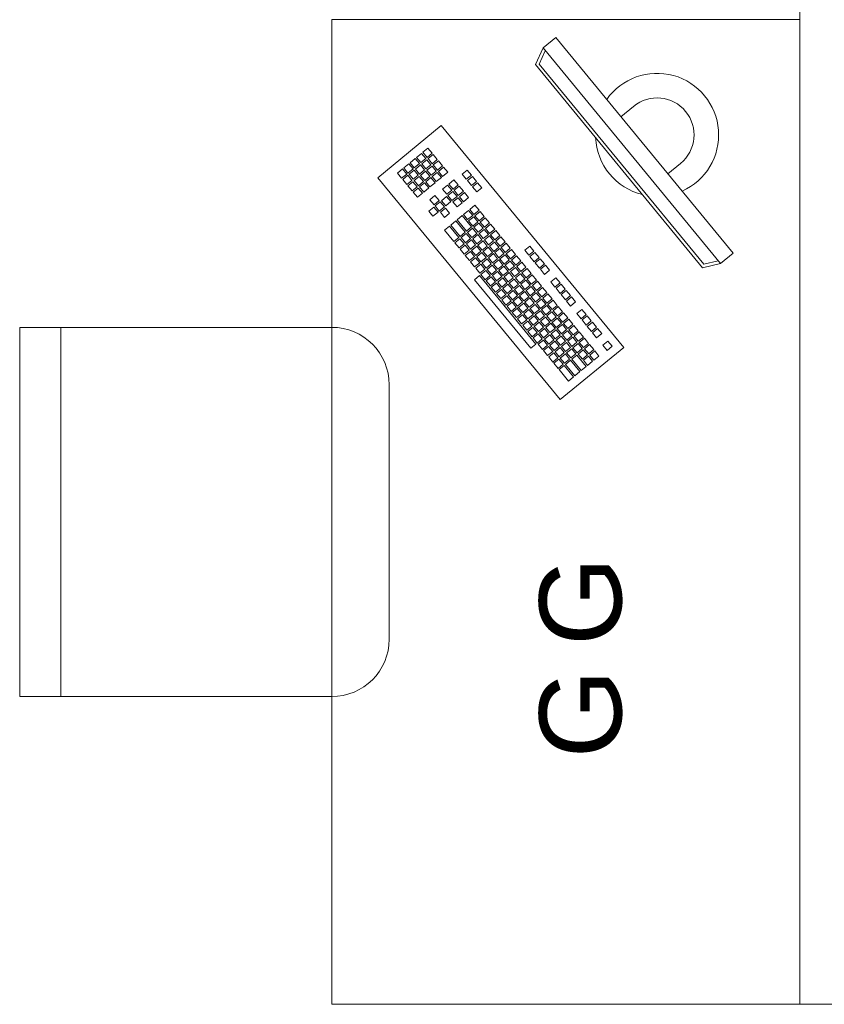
# Model space of a CAD drawing. Header units: centimetres. Extents: x -2424 to 2319, y 5 to 3760.
# Tile 69 of 117: x -784 to -686, y 3271 to 3391. Entities that reach past the tile are written whole.
import ezdxf

# ---------------------------------------------------------------- set-up
doc = ezdxf.new("R2010")
doc.units = ezdxf.units.CM
for name, color, linetype, lineweight in [('A-ANNO-NOTE', 131, 'Continuous', 9), ('A-WALL', 113, 'Continuous', 13), ('I-FURN', 30, 'Continuous', 9)]:
    doc.layers.add(name, color=color, linetype=linetype, lineweight=lineweight)
doc.styles.add('Arial_4', font='arial.ttf', dxfattribs={"height": 10})

msp = doc.modelspace()

# ---------------------------------------------------------------- linework, layer by layer
at = {"layer": 'A-WALL', "color": 251, "lineweight": 9}
for q in [(-688.62, 3511.33), (-682.62, 3271.29)]:
    msp.add_line((-688.62, 3271.29), q, dxfattribs=at)
at = {"layer": 'I-FURN', "color": 251, "lineweight": 9}
for p, q in [((-745.62, 3391.29), (-688.62, 3391.29)), ((-745.62, 3271.29), (-745.62, 3391.29)), ((-719.88, 3387.84), (-718.33, 3389.11)), ((-718.33, 3389.11), (-696.74, 3362.85)), ((-720.8, 3385.81), (-719.88, 3387.84)), ((-698.28, 3361.58), (-719.88, 3387.84)), ((-720.34, 3385.88), (-719.61, 3387.51)), ((-700.45, 3361.06), (-720.8, 3385.81)), ((-700.3, 3361.51), (-720.34, 3385.88)), ((-708.85, 3380.72), (-710.39, 3379.45)), ((-740.01, 3372.03), (-732.28, 3378.38)), ((-732.28, 3378.38), (-710.05, 3351.35)), ((-733.9, 3375.63), (-734.52, 3375.12)), ((-733.39, 3375.01), (-733.9, 3375.63)), ((-734.67, 3374.99), (-735.29, 3374.49)), ((-735.29, 3374.49), (-734.78, 3373.87)), ((-734.17, 3374.38), (-734.67, 3374.99)), ((-734.52, 3375.12), (-734.01, 3374.5)), ((-734.01, 3374.5), (-733.39, 3375.01)), ((-733.27, 3374.86), (-733.88, 3374.35)), ((-732.76, 3374.24), (-733.27, 3374.86)), ((-736.22, 3373.72), (-736.84, 3373.22)), ((-736.84, 3373.22), (-736.33, 3372.6)), ((-735.71, 3373.11), (-736.22, 3373.72)), ((-735.45, 3374.36), (-736.06, 3373.85)), ((-736.06, 3373.85), (-735.56, 3373.23)), ((-735.56, 3373.23), (-734.94, 3373.74)), ((-734.94, 3373.74), (-735.45, 3374.36)), ((-734.81, 3373.59), (-735.43, 3373.08)), ((-734.3, 3372.97), (-734.81, 3373.59)), ((-734.78, 3373.87), (-734.17, 3374.38)), ((-734.04, 3374.22), (-734.66, 3373.71)), ((-734.66, 3373.71), (-734.15, 3373.1)), ((-734.15, 3373.1), (-733.53, 3373.6)), ((-733.53, 3373.6), (-734.04, 3374.22)), ((-733.4, 3373.45), (-734.02, 3372.94)), ((-733.88, 3374.35), (-733.38, 3373.73)), ((-732.89, 3372.83), (-733.4, 3373.45)), ((-733.38, 3373.73), (-732.76, 3374.24)), ((-732.63, 3374.08), (-733.25, 3373.58)), ((-733.25, 3373.58), (-732.74, 3372.96)), ((-732.74, 3372.96), (-732.12, 3373.47)), ((-732.12, 3373.47), (-732.63, 3374.08)), ((-732, 3373.31), (-732.61, 3372.8)), ((-731.49, 3372.69), (-732, 3373.31)), ((-703.13, 3373.77), (-704.68, 3372.5)), ((-717.78, 3345), (-740.01, 3372.03)), ((-736.99, 3373.09), (-737.61, 3372.58)), ((-737.61, 3372.58), (-737.1, 3371.96)), ((-737.1, 3371.96), (-736.48, 3372.47)), ((-736.48, 3372.47), (-736.99, 3373.09)), ((-736.36, 3372.32), (-736.97, 3371.81)), ((-735.85, 3371.7), (-736.36, 3372.32)), ((-736.33, 3372.6), (-735.71, 3373.11)), ((-735.58, 3372.95), (-736.2, 3372.44)), ((-736.2, 3372.44), (-735.69, 3371.83)), ((-735.69, 3371.83), (-735.07, 3372.33)), ((-735.07, 3372.33), (-735.58, 3372.95)), ((-734.95, 3372.18), (-735.57, 3371.67)), ((-735.43, 3373.08), (-734.92, 3372.46)), ((-734.44, 3371.56), (-734.95, 3372.18)), ((-734.92, 3372.46), (-734.3, 3372.97)), ((-734.18, 3372.81), (-734.79, 3372.31)), ((-734.79, 3372.31), (-734.29, 3371.69)), ((-734.29, 3371.69), (-733.67, 3372.2)), ((-733.67, 3372.2), (-734.18, 3372.81)), ((-733.54, 3372.04), (-734.16, 3371.53)), ((-734.02, 3372.94), (-733.51, 3372.32)), ((-733.03, 3371.42), (-733.54, 3372.04)), ((-733.51, 3372.32), (-732.89, 3372.83)), ((-732.77, 3372.68), (-733.39, 3372.17)), ((-733.39, 3372.17), (-732.88, 3371.55)), ((-732.88, 3371.55), (-732.26, 3372.06)), ((-732.26, 3372.06), (-732.77, 3372.68)), ((-732.61, 3372.8), (-732.11, 3372.19)), ((-732.11, 3372.19), (-731.49, 3372.69)), ((-729.12, 3372.96), (-729.73, 3372.45)), ((-729.73, 3372.45), (-729.23, 3371.83)), ((-729.23, 3371.83), (-728.61, 3372.34)), ((-728.61, 3372.34), (-729.12, 3372.96)), ((-728.48, 3372.19), (-729.1, 3371.68)), ((-727.97, 3371.57), (-728.48, 3372.19)), ((-736.97, 3371.81), (-736.47, 3371.19)), ((-736.47, 3371.19), (-735.85, 3371.7)), ((-735.72, 3371.54), (-736.34, 3371.04)), ((-736.34, 3371.04), (-735.83, 3370.42)), ((-735.83, 3370.42), (-735.21, 3370.93)), ((-735.21, 3370.93), (-735.72, 3371.54)), ((-735.57, 3371.67), (-735.06, 3371.05)), ((-735.06, 3371.05), (-734.44, 3371.56)), ((-734.31, 3371.41), (-734.93, 3370.9)), ((-734.93, 3370.9), (-734.42, 3370.28)), ((-733.8, 3370.79), (-734.31, 3371.41)), ((-734.16, 3371.53), (-733.65, 3370.92)), ((-733.65, 3370.92), (-733.03, 3371.42)), ((-731.5, 3371.13), (-732.12, 3370.62)), ((-730.99, 3370.51), (-731.5, 3371.13)), ((-730.73, 3371.77), (-731.34, 3371.26)), ((-731.34, 3371.26), (-730.83, 3370.64)), ((-730.83, 3370.64), (-730.22, 3371.15)), ((-730.22, 3371.15), (-730.73, 3371.77)), ((-730.09, 3370.99), (-730.71, 3370.49)), ((-729.58, 3370.38), (-730.09, 3370.99)), ((-729.1, 3371.68), (-728.59, 3371.06)), ((-728.59, 3371.06), (-727.97, 3371.57)), ((-727.85, 3371.42), (-728.46, 3370.91)), ((-728.46, 3370.91), (-727.96, 3370.29)), ((-727.34, 3370.8), (-727.85, 3371.42)), ((-735.09, 3370.77), (-735.7, 3370.26)), ((-735.7, 3370.26), (-735.19, 3369.65)), ((-735.19, 3369.65), (-734.58, 3370.15)), ((-734.58, 3370.15), (-735.09, 3370.77)), ((-734.42, 3370.28), (-733.8, 3370.79)), ((-733.04, 3369.86), (-733.66, 3369.35)), ((-732.53, 3369.24), (-733.04, 3369.86)), ((-731.63, 3369.72), (-732.25, 3369.22)), ((-732.12, 3370.62), (-731.61, 3370.01)), ((-731.13, 3369.11), (-731.63, 3369.72)), ((-731.61, 3370.01), (-730.99, 3370.51)), ((-730.86, 3370.36), (-731.48, 3369.85)), ((-731.48, 3369.85), (-730.97, 3369.23)), ((-730.97, 3369.23), (-730.35, 3369.74)), ((-730.35, 3369.74), (-730.86, 3370.36)), ((-730.71, 3370.49), (-730.2, 3369.87)), ((-730.2, 3369.87), (-729.58, 3370.38)), ((-729.45, 3370.22), (-730.07, 3369.71)), ((-730.07, 3369.71), (-729.56, 3369.1)), ((-729.56, 3369.1), (-728.95, 3369.6)), ((-728.95, 3369.6), (-729.45, 3370.22)), ((-727.96, 3370.29), (-727.34, 3370.8)), ((-733.18, 3368.45), (-733.8, 3367.95)), ((-733.66, 3369.35), (-733.15, 3368.74)), ((-732.67, 3367.84), (-733.18, 3368.45)), ((-733.15, 3368.74), (-732.53, 3369.24)), ((-732.41, 3369.09), (-733.03, 3368.58)), ((-733.03, 3368.58), (-732.52, 3367.96)), ((-732.52, 3367.96), (-731.9, 3368.47)), ((-731.9, 3368.47), (-732.41, 3369.09)), ((-732.25, 3369.22), (-731.74, 3368.6)), ((-731.74, 3368.6), (-731.13, 3369.11)), ((-730.23, 3369.59), (-730.85, 3369.08)), ((-730.85, 3369.08), (-730.34, 3368.46)), ((-730.34, 3368.46), (-729.72, 3368.97)), ((-729.72, 3368.97), (-730.23, 3369.59)), ((-728.18, 3368.68), (-728.8, 3368.17)), ((-727.68, 3368.06), (-728.18, 3368.68)), ((-733.8, 3367.95), (-733.29, 3367.33)), ((-733.29, 3367.33), (-732.67, 3367.84)), ((-731.77, 3368.32), (-732.39, 3367.81)), ((-732.39, 3367.81), (-731.88, 3367.19)), ((-731.88, 3367.19), (-731.26, 3367.7)), ((-731.26, 3367.7), (-731.77, 3368.32)), ((-729.73, 3367.41), (-730.35, 3366.9)), ((-728.59, 3366.02), (-729.73, 3367.41)), ((-728.96, 3368.04), (-729.57, 3367.53)), ((-729.57, 3367.53), (-729.07, 3366.92)), ((-729.07, 3366.92), (-728.45, 3367.42)), ((-728.45, 3367.42), (-728.96, 3368.04)), ((-728.32, 3367.27), (-728.94, 3366.76)), ((-728.8, 3368.17), (-728.29, 3367.55)), ((-727.81, 3366.65), (-728.32, 3367.27)), ((-728.29, 3367.55), (-727.68, 3368.06)), ((-727.55, 3367.91), (-728.17, 3367.4)), ((-728.17, 3367.4), (-727.66, 3366.78)), ((-727.66, 3366.78), (-727.04, 3367.29)), ((-727.04, 3367.29), (-727.55, 3367.91)), ((-731.27, 3366.14), (-731.89, 3365.63)), ((-730.13, 3364.75), (-731.27, 3366.14)), ((-730.5, 3366.77), (-731.12, 3366.26)), ((-731.12, 3366.26), (-729.98, 3364.87)), ((-729.36, 3365.38), (-730.5, 3366.77)), ((-730.35, 3366.9), (-729.2, 3365.51)), ((-729.2, 3365.51), (-728.59, 3366.02)), ((-728.94, 3366.76), (-728.43, 3366.14)), ((-728.43, 3366.14), (-727.81, 3366.65)), ((-727.69, 3366.5), (-728.3, 3365.99)), ((-727.18, 3365.88), (-727.69, 3366.5)), ((-726.91, 3367.13), (-727.53, 3366.62)), ((-727.53, 3366.62), (-727.02, 3366.01)), ((-727.02, 3366.01), (-726.41, 3366.52)), ((-726.41, 3366.52), (-726.91, 3367.13)), ((-726.28, 3366.36), (-726.9, 3365.85)), ((-725.77, 3365.74), (-726.28, 3366.36)), ((-731.89, 3365.63), (-730.75, 3364.24)), ((-729.98, 3364.87), (-729.36, 3365.38)), ((-729.23, 3365.23), (-729.85, 3364.72)), ((-728.72, 3364.61), (-729.23, 3365.23)), ((-728.46, 3365.86), (-729.08, 3365.35)), ((-729.08, 3365.35), (-728.57, 3364.74)), ((-728.57, 3364.74), (-727.95, 3365.24)), ((-727.95, 3365.24), (-728.46, 3365.86)), ((-727.82, 3365.09), (-728.44, 3364.58)), ((-728.3, 3365.99), (-727.8, 3365.37)), ((-727.32, 3364.47), (-727.82, 3365.09)), ((-727.8, 3365.37), (-727.18, 3365.88)), ((-727.05, 3365.73), (-727.67, 3365.22)), ((-727.67, 3365.22), (-727.16, 3364.6)), ((-727.16, 3364.6), (-726.54, 3365.11)), ((-726.54, 3365.11), (-727.05, 3365.73)), ((-726.42, 3364.95), (-727.03, 3364.44)), ((-726.9, 3365.85), (-726.39, 3365.23)), ((-725.91, 3364.34), (-726.42, 3364.95)), ((-726.39, 3365.23), (-725.77, 3365.74)), ((-725.64, 3365.59), (-726.26, 3365.08)), ((-726.26, 3365.08), (-725.75, 3364.46)), ((-725.75, 3364.46), (-725.14, 3364.97)), ((-725.14, 3364.97), (-725.64, 3365.59)), ((-725.01, 3364.82), (-725.63, 3364.31)), ((-724.5, 3364.2), (-725.01, 3364.82)), ((-730.75, 3364.24), (-730.13, 3364.75)), ((-730, 3364.59), (-730.62, 3364.08)), ((-730.62, 3364.08), (-730.11, 3363.47)), ((-730.11, 3363.47), (-729.5, 3363.97)), ((-729.5, 3363.97), (-730, 3364.59)), ((-729.37, 3363.82), (-729.99, 3363.31)), ((-729.85, 3364.72), (-729.34, 3364.1)), ((-728.86, 3363.2), (-729.37, 3363.82)), ((-729.34, 3364.1), (-728.72, 3364.61)), ((-728.6, 3364.46), (-729.21, 3363.95)), ((-729.21, 3363.95), (-728.71, 3363.33)), ((-728.71, 3363.33), (-728.09, 3363.84)), ((-728.09, 3363.84), (-728.6, 3364.46)), ((-727.96, 3363.68), (-728.58, 3363.17)), ((-728.44, 3364.58), (-727.93, 3363.96)), ((-727.45, 3363.06), (-727.96, 3363.68)), ((-727.93, 3363.96), (-727.32, 3364.47)), ((-727.19, 3364.32), (-727.81, 3363.81)), ((-727.81, 3363.81), (-727.3, 3363.19)), ((-727.3, 3363.19), (-726.68, 3363.7)), ((-726.68, 3363.7), (-727.19, 3364.32)), ((-727.03, 3364.44), (-726.53, 3363.83)), ((-726.53, 3363.83), (-725.91, 3364.34)), ((-725.78, 3364.18), (-726.4, 3363.67)), ((-726.4, 3363.67), (-725.89, 3363.05)), ((-725.27, 3363.56), (-725.78, 3364.18)), ((-725.63, 3364.31), (-725.12, 3363.69)), ((-725.12, 3363.69), (-724.5, 3364.2)), ((-724.37, 3364.04), (-724.99, 3363.54)), ((-723.87, 3363.43), (-724.37, 3364.04)), ((-721.5, 3363.69), (-722.11, 3363.18)), ((-720.99, 3363.07), (-721.5, 3363.69)), ((-729.99, 3363.31), (-729.48, 3362.69)), ((-729.48, 3362.69), (-728.86, 3363.2)), ((-728.73, 3363.05), (-729.35, 3362.54)), ((-729.35, 3362.54), (-728.84, 3361.92)), ((-728.84, 3361.92), (-728.23, 3362.43)), ((-728.23, 3362.43), (-728.73, 3363.05)), ((-728.58, 3363.17), (-728.07, 3362.56)), ((-728.07, 3362.56), (-727.45, 3363.06)), ((-727.33, 3362.91), (-727.94, 3362.4)), ((-727.94, 3362.4), (-727.44, 3361.78)), ((-726.82, 3362.29), (-727.33, 3362.91)), ((-726.55, 3363.55), (-727.17, 3363.04)), ((-727.17, 3363.04), (-726.66, 3362.42)), ((-726.66, 3362.42), (-726.05, 3362.93)), ((-726.05, 3362.93), (-726.55, 3363.55)), ((-725.92, 3362.77), (-726.54, 3362.27)), ((-725.41, 3362.16), (-725.92, 3362.77)), ((-725.89, 3363.05), (-725.27, 3363.56)), ((-725.15, 3363.41), (-725.76, 3362.9)), ((-725.76, 3362.9), (-725.26, 3362.28)), ((-725.26, 3362.28), (-724.64, 3362.79)), ((-724.64, 3362.79), (-725.15, 3363.41)), ((-724.51, 3362.64), (-725.13, 3362.13)), ((-724.99, 3363.54), (-724.48, 3362.92)), ((-724, 3362.02), (-724.51, 3362.64)), ((-724.48, 3362.92), (-723.87, 3363.43)), ((-723.74, 3363.27), (-724.36, 3362.76)), ((-724.36, 3362.76), (-723.85, 3362.14)), ((-723.85, 3362.14), (-723.23, 3362.65)), ((-723.23, 3362.65), (-723.74, 3363.27)), ((-723.1, 3362.5), (-723.72, 3361.99)), ((-722.6, 3361.88), (-723.1, 3362.5)), ((-722.11, 3363.18), (-721.6, 3362.57)), ((-721.6, 3362.57), (-720.99, 3363.07)), ((-720.86, 3362.92), (-721.48, 3362.41)), ((-721.48, 3362.41), (-720.97, 3361.79)), ((-720.35, 3362.3), (-720.86, 3362.92)), ((-696.74, 3362.85), (-698.28, 3361.58)), ((-728.1, 3362.28), (-728.72, 3361.77)), ((-728.72, 3361.77), (-728.21, 3361.15)), ((-728.21, 3361.15), (-727.59, 3361.66)), ((-727.59, 3361.66), (-728.1, 3362.28)), ((-727.46, 3361.5), (-728.08, 3360.99)), ((-726.96, 3360.88), (-727.46, 3361.5)), ((-727.44, 3361.78), (-726.82, 3362.29)), ((-726.69, 3362.14), (-727.31, 3361.63)), ((-727.31, 3361.63), (-726.8, 3361.01)), ((-726.8, 3361.01), (-726.18, 3361.52)), ((-726.18, 3361.52), (-726.69, 3362.14)), ((-726.06, 3361.37), (-726.67, 3360.86)), ((-726.54, 3362.27), (-726.03, 3361.65)), ((-725.55, 3360.75), (-726.06, 3361.37)), ((-726.03, 3361.65), (-725.41, 3362.16)), ((-725.28, 3362), (-725.9, 3361.49)), ((-725.9, 3361.49), (-725.39, 3360.87)), ((-725.39, 3360.87), (-724.78, 3361.38)), ((-724.78, 3361.38), (-725.28, 3362)), ((-724.65, 3361.23), (-725.27, 3360.72)), ((-725.13, 3362.13), (-724.62, 3361.51)), ((-724.14, 3360.61), (-724.65, 3361.23)), ((-724.62, 3361.51), (-724, 3362.02)), ((-723.88, 3361.86), (-724.49, 3361.36)), ((-724.49, 3361.36), (-723.99, 3360.74)), ((-723.99, 3360.74), (-723.37, 3361.25)), ((-723.37, 3361.25), (-723.88, 3361.86)), ((-723.72, 3361.99), (-723.21, 3361.37)), ((-723.21, 3361.37), (-722.6, 3361.88)), ((-722.47, 3361.73), (-723.09, 3361.22)), ((-723.09, 3361.22), (-722.58, 3360.6)), ((-721.96, 3361.11), (-722.47, 3361.73)), ((-720.97, 3361.79), (-720.35, 3362.3)), ((-720.22, 3362.15), (-720.84, 3361.64)), ((-720.84, 3361.64), (-720.33, 3361.02)), ((-720.33, 3361.02), (-719.72, 3361.53)), ((-719.72, 3361.53), (-720.22, 3362.15)), ((-719.59, 3361.37), (-720.21, 3360.87)), ((-719.08, 3360.76), (-719.59, 3361.37)), ((-698.28, 3361.58), (-700.45, 3361.06)), ((-698.55, 3361.9), (-700.3, 3361.51)), ((-728.22, 3359.59), (-727.6, 3360.1)), ((-728.08, 3360.99), (-727.57, 3360.38)), ((-727.6, 3360.1), (-720.74, 3351.75)), ((-727.57, 3360.38), (-726.96, 3360.88)), ((-726.83, 3360.73), (-727.45, 3360.22)), ((-727.45, 3360.22), (-726.94, 3359.6)), ((-726.94, 3359.6), (-726.32, 3360.11)), ((-726.32, 3360.11), (-726.83, 3360.73)), ((-726.67, 3360.86), (-726.17, 3360.24)), ((-726.17, 3360.24), (-725.55, 3360.75)), ((-725.42, 3360.59), (-726.04, 3360.09)), ((-726.04, 3360.09), (-725.53, 3359.47)), ((-724.91, 3359.98), (-725.42, 3360.59)), ((-725.27, 3360.72), (-724.76, 3360.1)), ((-724.76, 3360.1), (-724.14, 3360.61)), ((-724.01, 3360.46), (-724.63, 3359.95)), ((-723.5, 3359.84), (-724.01, 3360.46)), ((-723.24, 3361.09), (-723.86, 3360.58)), ((-723.86, 3360.58), (-723.35, 3359.97)), ((-723.35, 3359.97), (-722.73, 3360.47)), ((-722.73, 3360.47), (-723.24, 3361.09)), ((-722.61, 3360.32), (-723.22, 3359.81)), ((-722.1, 3359.7), (-722.61, 3360.32)), ((-722.58, 3360.6), (-721.96, 3361.11)), ((-721.83, 3360.95), (-722.45, 3360.45)), ((-722.45, 3360.45), (-721.94, 3359.83)), ((-721.94, 3359.83), (-721.33, 3360.34)), ((-721.33, 3360.34), (-721.83, 3360.95)), ((-721.2, 3360.18), (-721.82, 3359.67)), ((-720.69, 3359.56), (-721.2, 3360.18)), ((-720.21, 3360.87), (-719.7, 3360.25)), ((-719.7, 3360.25), (-719.08, 3360.76)), ((-721.36, 3351.25), (-728.22, 3359.59)), ((-726.19, 3359.96), (-726.81, 3359.45)), ((-726.81, 3359.45), (-726.3, 3358.83)), ((-726.3, 3358.83), (-725.68, 3359.34)), ((-725.68, 3359.34), (-726.19, 3359.96)), ((-725.56, 3359.19), (-726.18, 3358.68)), ((-725.05, 3358.57), (-725.56, 3359.19)), ((-725.53, 3359.47), (-724.91, 3359.98)), ((-724.79, 3359.82), (-725.4, 3359.31)), ((-725.4, 3359.31), (-724.9, 3358.69)), ((-724.9, 3358.69), (-724.28, 3359.2)), ((-724.28, 3359.2), (-724.79, 3359.82)), ((-724.15, 3359.05), (-724.77, 3358.54)), ((-724.63, 3359.95), (-724.12, 3359.33)), ((-723.64, 3358.43), (-724.15, 3359.05)), ((-724.12, 3359.33), (-723.5, 3359.84)), ((-723.38, 3359.68), (-724, 3359.18)), ((-724, 3359.18), (-723.49, 3358.56)), ((-723.49, 3358.56), (-722.87, 3359.07)), ((-722.87, 3359.07), (-723.38, 3359.68)), ((-722.74, 3358.91), (-723.36, 3358.4)), ((-723.22, 3359.81), (-722.72, 3359.19)), ((-722.23, 3358.29), (-722.74, 3358.91)), ((-722.72, 3359.19), (-722.1, 3359.7)), ((-721.97, 3359.55), (-722.59, 3359.04)), ((-722.59, 3359.04), (-722.08, 3358.42)), ((-722.08, 3358.42), (-721.46, 3358.93)), ((-721.46, 3358.93), (-721.97, 3359.55)), ((-721.82, 3359.67), (-721.31, 3359.06)), ((-721.31, 3359.06), (-720.69, 3359.56)), ((-720.56, 3359.41), (-721.18, 3358.9)), ((-721.18, 3358.9), (-720.67, 3358.28)), ((-720.05, 3358.79), (-720.56, 3359.41)), ((-718.32, 3359.83), (-718.94, 3359.32)), ((-718.94, 3359.32), (-718.43, 3358.7)), ((-718.43, 3358.7), (-717.81, 3359.21)), ((-717.81, 3359.21), (-718.32, 3359.83)), ((-717.68, 3359.06), (-718.3, 3358.55)), ((-717.18, 3358.44), (-717.68, 3359.06)), ((-726.18, 3358.68), (-725.67, 3358.06)), ((-725.67, 3358.06), (-725.05, 3358.57)), ((-724.92, 3358.41), (-725.54, 3357.91)), ((-725.54, 3357.91), (-725.03, 3357.29)), ((-725.03, 3357.29), (-724.41, 3357.8)), ((-724.41, 3357.8), (-724.92, 3358.41)), ((-724.29, 3357.64), (-724.91, 3357.13)), ((-724.77, 3358.54), (-724.26, 3357.92)), ((-723.78, 3357.02), (-724.29, 3357.64)), ((-724.26, 3357.92), (-723.64, 3358.43)), ((-723.52, 3358.28), (-724.13, 3357.77)), ((-724.13, 3357.77), (-723.62, 3357.15)), ((-723.62, 3357.15), (-723.01, 3357.66)), ((-723.01, 3357.66), (-723.52, 3358.28)), ((-723.36, 3358.4), (-722.85, 3357.79)), ((-722.85, 3357.79), (-722.23, 3358.29)), ((-722.11, 3358.14), (-722.73, 3357.63)), ((-722.73, 3357.63), (-722.22, 3357.01)), ((-721.6, 3357.52), (-722.11, 3358.14)), ((-721.34, 3358.77), (-721.95, 3358.27)), ((-721.95, 3358.27), (-721.45, 3357.65)), ((-721.45, 3357.65), (-720.83, 3358.16)), ((-720.83, 3358.16), (-721.34, 3358.77)), ((-720.7, 3358), (-721.32, 3357.49)), ((-720.19, 3357.38), (-720.7, 3358)), ((-720.67, 3358.28), (-720.05, 3358.79)), ((-719.93, 3358.64), (-720.55, 3358.13)), ((-720.55, 3358.13), (-720.04, 3357.51)), ((-720.04, 3357.51), (-719.42, 3358.02)), ((-719.42, 3358.02), (-719.93, 3358.64)), ((-719.29, 3357.86), (-719.91, 3357.36)), ((-718.78, 3357.25), (-719.29, 3357.86)), ((-718.3, 3358.55), (-717.79, 3357.93)), ((-717.79, 3357.93), (-717.18, 3358.44)), ((-717.67, 3357.78), (-717.05, 3358.28)), ((-717.16, 3357.16), (-717.67, 3357.78)), ((-716.54, 3357.67), (-717.16, 3357.16)), ((-717.05, 3358.28), (-716.54, 3357.67)), ((-724.91, 3357.13), (-724.4, 3356.51)), ((-724.4, 3356.51), (-723.78, 3357.02)), ((-723.65, 3356.87), (-724.27, 3356.36)), ((-723.14, 3356.25), (-723.65, 3356.87)), ((-722.24, 3356.73), (-723.64, 3355.59)), ((-722.88, 3357.5), (-723.5, 3357)), ((-723.5, 3357), (-722.99, 3356.38)), ((-722.99, 3356.38), (-722.37, 3356.89)), ((-722.37, 3356.89), (-722.88, 3357.5)), ((-721.74, 3356.11), (-722.24, 3356.73)), ((-722.22, 3357.01), (-721.6, 3357.52)), ((-721.47, 3357.37), (-722.09, 3356.86)), ((-722.09, 3356.86), (-721.58, 3356.24)), ((-721.58, 3356.24), (-720.96, 3356.75)), ((-720.96, 3356.75), (-721.47, 3357.37)), ((-720.84, 3356.59), (-721.46, 3356.09)), ((-721.32, 3357.49), (-720.81, 3356.88)), ((-720.33, 3355.98), (-720.84, 3356.59)), ((-720.81, 3356.88), (-720.19, 3357.38)), ((-720.06, 3357.23), (-720.68, 3356.72)), ((-720.68, 3356.72), (-720.17, 3356.1)), ((-720.17, 3356.1), (-719.56, 3356.61)), ((-719.56, 3356.61), (-720.06, 3357.23)), ((-720.05, 3355.95), (-719.43, 3356.46)), ((-719.91, 3357.36), (-719.4, 3356.74)), ((-719.43, 3356.46), (-718.92, 3355.84)), ((-719.4, 3356.74), (-718.78, 3357.25)), ((-719.28, 3356.58), (-718.66, 3357.09)), ((-718.77, 3355.97), (-719.28, 3356.58)), ((-718.15, 3356.47), (-718.77, 3355.97)), ((-718.66, 3357.09), (-718.15, 3356.47)), ((-716.41, 3357.51), (-717.03, 3357)), ((-717.03, 3357), (-716.52, 3356.39)), ((-716.52, 3356.39), (-715.91, 3356.89)), ((-715.91, 3356.89), (-716.41, 3357.51)), ((-724.27, 3356.36), (-723.76, 3355.74)), ((-723.76, 3355.74), (-723.14, 3356.25)), ((-723.64, 3355.59), (-723.13, 3354.97)), ((-723.13, 3354.97), (-722.51, 3355.48)), ((-722.51, 3355.48), (-723.02, 3356.1)), ((-722.38, 3355.32), (-723, 3354.82)), ((-722.86, 3356.22), (-722.35, 3355.61)), ((-721.87, 3354.71), (-722.38, 3355.32)), ((-722.35, 3355.61), (-721.74, 3356.11)), ((-721.61, 3355.96), (-722.23, 3355.45)), ((-722.23, 3355.45), (-721.72, 3354.83)), ((-721.72, 3354.83), (-721.1, 3355.34)), ((-721.1, 3355.34), (-721.61, 3355.96)), ((-721.46, 3356.09), (-720.95, 3355.47)), ((-720.95, 3355.47), (-720.33, 3355.98)), ((-720.82, 3355.31), (-720.2, 3355.82)), ((-720.31, 3354.7), (-720.82, 3355.31)), ((-719.69, 3355.2), (-720.31, 3354.7)), ((-720.2, 3355.82), (-719.69, 3355.2)), ((-719.54, 3355.33), (-720.05, 3355.95)), ((-718.92, 3355.84), (-719.54, 3355.33)), ((-718.79, 3355.68), (-719.41, 3355.18)), ((-718.29, 3355.07), (-718.79, 3355.68)), ((-718.02, 3356.32), (-718.64, 3355.81)), ((-718.64, 3355.81), (-718.13, 3355.19)), ((-718.13, 3355.19), (-717.51, 3355.7)), ((-717.51, 3355.7), (-718.02, 3356.32)), ((-717.39, 3355.55), (-718.01, 3355.04)), ((-716.88, 3354.93), (-717.39, 3355.55)), ((-715.14, 3355.97), (-715.76, 3355.46)), ((-715.76, 3355.46), (-715.25, 3354.84)), ((-715.25, 3354.84), (-714.64, 3355.35)), ((-714.64, 3355.35), (-715.14, 3355.97)), ((-723, 3354.82), (-722.49, 3354.2)), ((-722.49, 3354.2), (-721.87, 3354.71)), ((-722.36, 3354.04), (-721.75, 3354.55)), ((-721.86, 3353.43), (-722.36, 3354.04)), ((-721.75, 3354.55), (-721.24, 3353.93)), ((-721.59, 3354.68), (-720.97, 3355.19)), ((-721.08, 3354.06), (-721.59, 3354.68)), ((-720.47, 3354.57), (-721.08, 3354.06)), ((-720.97, 3355.19), (-720.47, 3354.57)), ((-720.34, 3354.41), (-720.96, 3353.91)), ((-719.83, 3353.8), (-720.34, 3354.41)), ((-719.57, 3355.05), (-720.19, 3354.54)), ((-720.19, 3354.54), (-719.68, 3353.92)), ((-719.68, 3353.92), (-719.06, 3354.43)), ((-719.06, 3354.43), (-719.57, 3355.05)), ((-718.93, 3354.28), (-719.55, 3353.77)), ((-719.41, 3355.18), (-718.9, 3354.56)), ((-718.42, 3353.66), (-718.93, 3354.28)), ((-718.9, 3354.56), (-718.29, 3355.07)), ((-718.16, 3354.91), (-718.78, 3354.4)), ((-718.78, 3354.4), (-718.27, 3353.79)), ((-718.27, 3353.79), (-717.65, 3354.29)), ((-717.65, 3354.29), (-718.16, 3354.91)), ((-717.52, 3354.14), (-718.14, 3353.63)), ((-718.01, 3355.04), (-717.5, 3354.42)), ((-717.02, 3353.52), (-717.52, 3354.14)), ((-717.5, 3354.42), (-716.88, 3354.93)), ((-716.75, 3354.77), (-717.37, 3354.27)), ((-717.37, 3354.27), (-716.86, 3353.65)), ((-716.86, 3353.65), (-716.24, 3354.16)), ((-716.24, 3354.16), (-716.75, 3354.77)), ((-716.12, 3354), (-716.73, 3353.49)), ((-715.61, 3353.38), (-716.12, 3354)), ((-714.51, 3355.2), (-715.13, 3354.69)), ((-715.13, 3354.69), (-714.62, 3354.07)), ((-714.62, 3354.07), (-714, 3354.58)), ((-714, 3354.58), (-714.51, 3355.2)), ((-713.87, 3354.42), (-714.49, 3353.91)), ((-713.37, 3353.81), (-713.87, 3354.42)), ((-745.62, 3353.79), (-783.62, 3353.79)), ((-783.62, 3353.79), (-783.62, 3308.79)), ((-778.62, 3353.79), (-778.62, 3308.79)), ((-721.24, 3353.93), (-721.86, 3353.43)), ((-721.11, 3353.78), (-721.73, 3353.27)), ((-721.73, 3353.27), (-721.22, 3352.65)), ((-721.22, 3352.65), (-720.6, 3353.16)), ((-720.6, 3353.16), (-721.11, 3353.78)), ((-720.48, 3353.01), (-721.09, 3352.5)), ((-720.96, 3353.91), (-720.45, 3353.29)), ((-719.97, 3352.39), (-720.48, 3353.01)), ((-720.45, 3353.29), (-719.83, 3353.8)), ((-719.7, 3353.64), (-720.32, 3353.13)), ((-720.32, 3353.13), (-719.81, 3352.52)), ((-719.81, 3352.52), (-719.2, 3353.02)), ((-719.2, 3353.02), (-719.7, 3353.64)), ((-719.07, 3352.87), (-719.69, 3352.36)), ((-719.55, 3353.77), (-719.04, 3353.15)), ((-718.56, 3352.25), (-719.07, 3352.87)), ((-719.04, 3353.15), (-718.42, 3353.66)), ((-718.3, 3353.5), (-718.91, 3353)), ((-718.91, 3353), (-718.41, 3352.38)), ((-718.41, 3352.38), (-717.79, 3352.89)), ((-717.79, 3352.89), (-718.3, 3353.5)), ((-718.14, 3353.63), (-717.63, 3353.01)), ((-717.63, 3353.01), (-717.02, 3353.52)), ((-716.89, 3353.37), (-717.51, 3352.86)), ((-717.51, 3352.86), (-717, 3352.24)), ((-716.38, 3352.75), (-716.89, 3353.37)), ((-716.73, 3353.49), (-716.23, 3352.88)), ((-716.23, 3352.88), (-715.61, 3353.38)), ((-715.48, 3353.23), (-716.1, 3352.72)), ((-714.97, 3352.61), (-715.48, 3353.23)), ((-714.49, 3353.91), (-713.98, 3353.3)), ((-713.98, 3353.3), (-713.37, 3353.81)), ((-713.24, 3353.65), (-713.86, 3353.14)), ((-713.86, 3353.14), (-713.35, 3352.52)), ((-713.35, 3352.52), (-712.73, 3353.03)), ((-712.73, 3353.03), (-713.24, 3353.65)), ((-720.74, 3351.75), (-721.36, 3351.25)), ((-721.09, 3352.5), (-720.59, 3351.88)), ((-720.59, 3351.88), (-719.97, 3352.39)), ((-719.84, 3352.23), (-720.46, 3351.73)), ((-720.46, 3351.73), (-719.95, 3351.11)), ((-719.95, 3351.11), (-719.33, 3351.62)), ((-719.33, 3351.62), (-719.84, 3352.23)), ((-719.69, 3352.36), (-719.18, 3351.74)), ((-719.18, 3351.74), (-718.56, 3352.25)), ((-718.43, 3352.1), (-719.05, 3351.59)), ((-717.93, 3351.48), (-718.43, 3352.1)), ((-717.66, 3352.73), (-718.28, 3352.22)), ((-718.28, 3352.22), (-717.77, 3351.61)), ((-717.77, 3351.61), (-717.15, 3352.11)), ((-717.15, 3352.11), (-717.66, 3352.73)), ((-717.03, 3351.96), (-717.64, 3351.45)), ((-716.52, 3351.34), (-717.03, 3351.96)), ((-717, 3352.24), (-716.38, 3352.75)), ((-716.25, 3352.59), (-716.87, 3352.09)), ((-716.87, 3352.09), (-716.36, 3351.47)), ((-716.36, 3351.47), (-715.75, 3351.98)), ((-715.75, 3351.98), (-716.25, 3352.59)), ((-715.62, 3351.82), (-716.24, 3351.31)), ((-716.1, 3352.72), (-715.59, 3352.1)), ((-715.11, 3351.2), (-715.62, 3351.82)), ((-715.59, 3352.1), (-714.97, 3352.61)), ((-714.85, 3352.46), (-715.46, 3351.95)), ((-715.46, 3351.95), (-714.96, 3351.33)), ((-714.96, 3351.33), (-714.34, 3351.84)), ((-714.34, 3351.84), (-714.85, 3352.46)), ((-714.21, 3351.69), (-714.83, 3351.18)), ((-713.7, 3351.07), (-714.21, 3351.69)), ((-711.97, 3352.11), (-712.59, 3351.6)), ((-711.46, 3351.49), (-711.97, 3352.11)), ((-719.21, 3351.46), (-719.82, 3350.95)), ((-719.82, 3350.95), (-719.32, 3350.34)), ((-719.32, 3350.34), (-718.7, 3350.84)), ((-718.7, 3350.84), (-719.21, 3351.46)), ((-718.57, 3350.69), (-719.19, 3350.18)), ((-719.05, 3351.59), (-718.54, 3350.97)), ((-718.06, 3350.07), (-718.57, 3350.69)), ((-718.54, 3350.97), (-717.93, 3351.48)), ((-717.8, 3351.32), (-718.42, 3350.82)), ((-718.42, 3350.82), (-717.91, 3350.2)), ((-717.91, 3350.2), (-717.29, 3350.71)), ((-717.29, 3350.71), (-717.8, 3351.32)), ((-710.05, 3351.35), (-717.78, 3345)), ((-717.16, 3350.55), (-717.78, 3350.04)), ((-717.64, 3351.45), (-717.14, 3350.83)), ((-716.66, 3349.93), (-717.16, 3350.55)), ((-717.14, 3350.83), (-716.52, 3351.34)), ((-716.39, 3351.19), (-717.01, 3350.68)), ((-717.01, 3350.68), (-716.5, 3350.06)), ((-716.5, 3350.06), (-715.88, 3350.57)), ((-715.88, 3350.57), (-716.39, 3351.19)), ((-715.76, 3350.41), (-716.37, 3349.91)), ((-716.24, 3351.31), (-715.73, 3350.7)), ((-714.61, 3349.02), (-715.76, 3350.41)), ((-715.73, 3350.7), (-715.11, 3351.2)), ((-714.98, 3351.05), (-715.6, 3350.54)), ((-715.6, 3350.54), (-715.09, 3349.92)), ((-715.09, 3349.92), (-714.48, 3350.43)), ((-714.48, 3350.43), (-714.98, 3351.05)), ((-714.83, 3351.18), (-714.32, 3350.56)), ((-714.32, 3350.56), (-713.7, 3351.07)), ((-713.58, 3350.91), (-714.19, 3350.4)), ((-714.19, 3350.4), (-713.69, 3349.79)), ((-713.07, 3350.29), (-713.58, 3350.91)), ((-712.59, 3351.6), (-712.08, 3350.98)), ((-712.08, 3350.98), (-711.46, 3351.49)), ((-719.19, 3350.18), (-718.68, 3349.56)), ((-718.68, 3349.56), (-718.06, 3350.07)), ((-717.94, 3349.92), (-718.55, 3349.41)), ((-718.55, 3349.41), (-718.05, 3348.79)), ((-718.05, 3348.79), (-717.43, 3349.3)), ((-717.43, 3349.3), (-717.94, 3349.92)), ((-717.78, 3350.04), (-717.27, 3349.43)), ((-717.27, 3349.43), (-716.66, 3349.93)), ((-716.53, 3349.78), (-717.15, 3349.27)), ((-717.15, 3349.27), (-716, 3347.88)), ((-715.39, 3348.39), (-716.53, 3349.78)), ((-716.37, 3349.91), (-715.23, 3348.52)), ((-714.35, 3350.28), (-714.97, 3349.77)), ((-714.97, 3349.77), (-714.46, 3349.15)), ((-714.46, 3349.15), (-713.84, 3349.66)), ((-713.84, 3349.66), (-714.35, 3350.28)), ((-713.69, 3349.79), (-713.07, 3350.29)), ((-717.3, 3349.14), (-717.92, 3348.64)), ((-717.92, 3348.64), (-716.78, 3347.25)), ((-716.16, 3347.75), (-717.3, 3349.14)), ((-716, 3347.88), (-715.39, 3348.39)), ((-715.23, 3348.52), (-714.61, 3349.02)), ((-716.78, 3347.25), (-716.16, 3347.75)), ((-738.62, 3315.79), (-738.62, 3346.79)), ((-783.62, 3308.79), (-745.62, 3308.79)), ((-688.62, 3271.29), (-745.62, 3271.29))]:
    msp.add_line(p, q, dxfattribs=at)
for centre, radius, start, end in [((-705.99, 3377.25), 7.5, 293.9646, 144.8966), ((-705.99, 3377.25), 4.5, 309.4306, 129.4306), ((-705.99, 3377.25), 7.5, 182.5607, 256.3005), ((-745.62, 3346.79), 7, 0, 90), ((-745.62, 3315.79), 7, 270, 0)]:
    msp.add_arc(centre, radius, start, end, dxfattribs=at)

# ---------------------------------------------------------------- texts
at = {"layer": 'A-ANNO-NOTE', "color": 251, "lineweight": 9, "style": 'Arial_4'}
for p in [(-710.33, 3314.97), (-710.33, 3301.26)]:
    msp.add_text('G', height=10, rotation=90, dxfattribs=at).set_placement(p)

doc.saveas('drawing.dxf')
